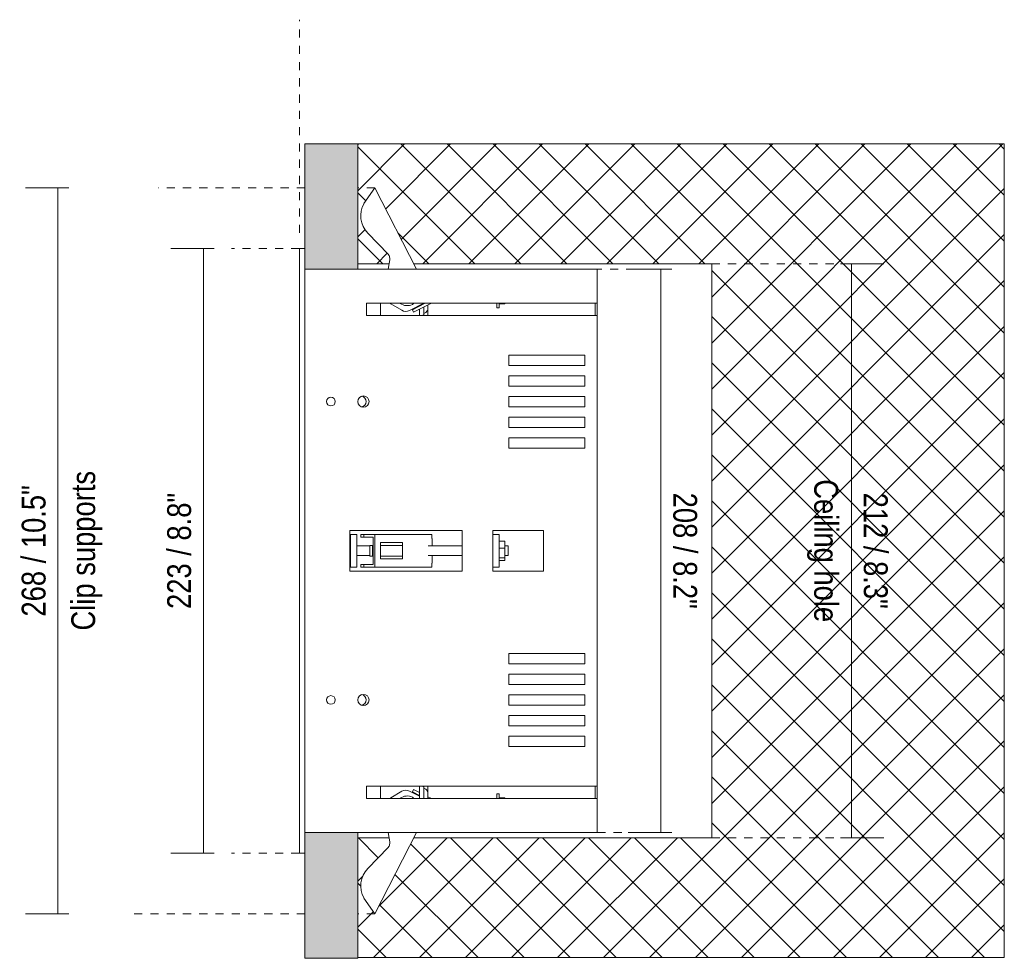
# Model space of a CAD drawing. Header units: millimetres. Extents: x -6729 to -5133, y -1232 to 6775.
# Tile 8 of 8: x -6340 to -5977, y 6429 to 6775. Entities that reach past the tile are written whole.
import ezdxf

# ---------------------------------------------------------------- set-up
doc = ezdxf.new("R2010")
doc.units = ezdxf.units.MM
doc.linetypes.add('Dash', pattern=[6, 3, -3])
doc.layers.add('A-ANNO-DIMS', color=7, linetype='Continuous', lineweight=9, true_color=0x5b5b5b)
for name, color, linetype, lineweight in [('A-ANNO-DIMS-4', 7, 'Continuous', 9), ('A-DETL-GENF', 7, 'Continuous', 9), ('E-LITE-EQPM', 7, 'Continuous', 20)]:
    doc.layers.add(name, color=color, linetype=linetype, lineweight=lineweight)
doc.styles.add('Arial Narrow', font='ARIALN.TTF', dxfattribs={"height": 8.8})
doc.dimstyles.new('FARO_-_2_2mm_Arial_Narrow_mm_Inch_Left', dxfattribs={"dimscale": 304.8, "dimtxt": 9.006193, "dimasz": 0, "dimexe": 0.03937, "dimexo": 0.0625, "dimgap": 0.006562, "dimtad": 1, "dimdec": 0, "dimzin": 0, "dimdsep": 46, "dimtxsty": 'Arial Narrow', "dimblk1": 'NONE', "dimblk2": 'NONE', "dimsah": 1, "dimcen": 0.09, "dimadec": 0, "dimazin": 0, "dimtfac": 1, "dimtdec": 4, "dimtix": 1, "dimtmove": 0, "dimatfit": 3, "dimfxl": 0.013123, "dimfxlon": 1, "dimtvp": 1, "dimtolj": 1, "dimtzin": 0, "dimarcsym": 2})
doc.dimstyles.new('FARO_-_2_2mm_Arial_Narrow_mm_Inch_Right', dxfattribs={"dimscale": 304.8, "dimtxt": 9.006193, "dimasz": 0, "dimexe": 0.03937, "dimexo": 0.0625, "dimgap": 0.006562, "dimtad": 1, "dimdec": 0, "dimzin": 0, "dimdsep": 46, "dimtxsty": 'Arial Narrow', "dimblk1": 'NONE', "dimblk2": 'NONE', "dimsah": 1, "dimcen": 0.09, "dimadec": 0, "dimazin": 0, "dimtfac": 1, "dimtdec": 4, "dimtix": 1, "dimtmove": 0, "dimatfit": 3, "dimfxl": 0.013123, "dimfxlon": 1, "dimtvp": 1, "dimtolj": 1, "dimtzin": 0, "dimarcsym": 2})

# ---------------------------------------------------------------- blocks, each defined once
blk = doc.blocks.new('NANO COLIN-2 - 033008303 MINI-COLIN-1 Grey downlight LED 12_18W 2700K 20_ 1565_2100 lm-643668-Planta_PDF')
at = {"layer": 'E-LITE-EQPM'}
for p, q in [((-3271, 6467.99), (-3271, 6691)), ((-3268.96, 6691), (-3271, 6691)), ((-3268.96, 6683.3), (-3268.96, 6475.7)), ((-3249.46, 6683.3), (-3238.3, 6683.3)), ((-3227.86, 6683.3), (-3162.26, 6683.3)), ((-3162.26, 6683.3), (-3161.16, 6683.3)), ((-3161.16, 6475.7), (-3161.16, 6683.3)), ((-3246.26, 6666.26), (-3246.26, 6670.76)), ((-3246.26, 6670.76), (-3162.26, 6670.76)), ((-3241.12, 6670.76), (-3241.12, 6666.26)), ((-3237.32, 6670.61), (-3233.28, 6668.18)), ((-3230.37, 6668.07), (-3225.1, 6670.76)), ((-3224.68, 6670.75), (-3229.34, 6668.37)), ((-3228.89, 6667.48), (-3222.56, 6670.7)), ((-3225.17, 6670.79), (-3225.17, 6670.56)), ((-3198.19, 6670.75), (-3198.19, 6669.1)), ((-3197.39, 6669.1), (-3197.39, 6670.75)), ((-3195.27, 6670.6), (-3197.39, 6670.6)), ((-3195.27, 6670.76), (-3195.27, 6670.6)), ((-3162.26, 6670.76), (-3161.2, 6670.76)), ((-3161.96, 6666.26), (-3161.96, 6670.76)), ((-3161.2, 6670.76), (-3161.2, 6666.26)), ((-3229.34, 6668.37), (-3228.89, 6667.48)), ((-3226.67, 6669.73), (-3226.67, 6669.96)), ((-3226.67, 6666.26), (-3226.67, 6668.61)), ((-3225.17, 6669.4), (-3225.17, 6666.97)), ((-3225.17, 6666.97), (-3225.17, 6666.47)), ((-3223.67, 6668.62), (-3223.67, 6670.18)), ((-3223.67, 6666.26), (-3223.67, 6668.62)), ((-3198.19, 6669.1), (-3197.39, 6669.1)), ((-3162.26, 6666.26), (-3246.26, 6666.26)), ((-3225.17, 6666.47), (-3225.51, 6666.28)), ((-3161.2, 6666.26), (-3162.26, 6666.26)), ((-3193.76, 6647.8), (-3193.76, 6651.6)), ((-3193.76, 6651.6), (-3165.76, 6651.6)), ((-3165.76, 6651.6), (-3165.76, 6647.8)), ((-3165.76, 6647.8), (-3193.76, 6647.8)), ((-3193.76, 6640.2), (-3193.76, 6644)), ((-3193.76, 6644), (-3165.76, 6644)), ((-3165.76, 6644), (-3165.76, 6640.2)), ((-3165.76, 6640.2), (-3193.76, 6640.2)), ((-3193.76, 6632.6), (-3193.76, 6636.4)), ((-3193.76, 6636.4), (-3165.76, 6636.4)), ((-3165.76, 6636.4), (-3165.76, 6632.6)), ((-3165.76, 6632.6), (-3193.76, 6632.6)), ((-3193.76, 6625), (-3193.76, 6628.8)), ((-3193.76, 6628.8), (-3165.76, 6628.8)), ((-3165.76, 6628.8), (-3165.76, 6625)), ((-3165.76, 6625), (-3193.76, 6625)), ((-3193.76, 6617.4), (-3193.76, 6621.2)), ((-3193.76, 6621.2), (-3165.76, 6621.2)), ((-3165.76, 6621.2), (-3165.76, 6617.4)), ((-3165.76, 6617.4), (-3193.76, 6617.4)), ((-3252.43, 6587), (-3210.96, 6587)), ((-3252.43, 6572), (-3252.43, 6587)), ((-3210.96, 6587), (-3210.96, 6572)), ((-3199.7, 6572), (-3199.7, 6587)), ((-3199.7, 6587), (-3180.96, 6587)), ((-3180.96, 6587), (-3180.96, 6572)), ((-3252.12, 6585.5), (-3249.8, 6585.5)), ((-3252.12, 6585.5), (-3252.12, 6573.5)), ((-3249.8, 6585.5), (-3249.8, 6573.5)), ((-3248.41, 6585.5), (-3248.38, 6585.5)), ((-3248.41, 6585.5), (-3248.41, 6584.5)), ((-3247.19, 6585.5), (-3248.41, 6585.5)), ((-3248.41, 6584.5), (-3248.38, 6584.5)), ((-3247.19, 6584.5), (-3248.41, 6584.5)), ((-3247.19, 6584.5), (-3247.19, 6585.5)), ((-3243.15, 6585.5), (-3247.19, 6585.5)), ((-3243.8, 6584.5), (-3247.19, 6584.5)), ((-3243.8, 6574.5), (-3243.8, 6584.5)), ((-3222.22, 6585.5), (-3243.15, 6585.5)), ((-3243.15, 6585.5), (-3243.15, 6573.5)), ((-3222.22, 6585.5), (-3222.22, 6584)), ((-3222.13, 6584), (-3222.22, 6584)), ((-3222.13, 6584), (-3222.07, 6584)), ((-3222.07, 6584), (-3222.02, 6584)), ((-3222.02, 6581.37), (-3222.02, 6584)), ((-3199.7, 6585.5), (-3197.39, 6585.5)), ((-3199.7, 6585.5), (-3199.7, 6573.5)), ((-3197.39, 6585.5), (-3197.39, 6573.5)), ((-3245.09, 6581.37), (-3249.8, 6581.37)), ((-3245.09, 6581.5), (-3244.03, 6581.5)), ((-3245.09, 6581.5), (-3245.09, 6577.5)), ((-3244.03, 6581.5), (-3243.85, 6581.5)), ((-3244.03, 6581.5), (-3244.03, 6577.5)), ((-3243.85, 6581.5), (-3243.83, 6581.5)), ((-3243.85, 6581.5), (-3243.85, 6577.5)), ((-3241.16, 6576.5), (-3241.16, 6582.5)), ((-3241.16, 6582.5), (-3232.99, 6582.5)), ((-3241.16, 6581.5), (-3233.52, 6581.5)), ((-3233.52, 6581.5), (-3232.99, 6581.5)), ((-3232.99, 6582.5), (-3232.99, 6581.5)), ((-3232.99, 6581.5), (-3232.99, 6577.5)), ((-3210.96, 6581.37), (-3223.53, 6581.37)), ((-3195.27, 6583.1), (-3197.39, 6583.1)), ((-3197.39, 6580.49), (-3195.27, 6580.49)), ((-3195.27, 6583.1), (-3195.27, 6580.49)), ((-3194.04, 6581.37), (-3195.27, 6581.37)), ((-3195.27, 6580.49), (-3195.27, 6576.93)), ((-3194.04, 6581.37), (-3194.04, 6579.54)), ((-3194.04, 6579.54), (-3194.04, 6577.71)), ((-3249.8, 6577.71), (-3245.09, 6577.71)), ((-3244.03, 6577.5), (-3245.09, 6577.5)), ((-3243.85, 6577.5), (-3244.03, 6577.5)), ((-3243.83, 6577.5), (-3243.85, 6577.5)), ((-3233.52, 6577.5), (-3241.16, 6577.5)), ((-3232.99, 6576.5), (-3241.16, 6576.5)), ((-3232.99, 6577.5), (-3233.52, 6577.5)), ((-3232.99, 6577.5), (-3232.99, 6576.5)), ((-3223.53, 6577.71), (-3210.96, 6577.71)), ((-3222.02, 6575), (-3222.02, 6577.71)), ((-3195.27, 6576.93), (-3197.39, 6576.93)), ((-3195.27, 6575.97), (-3197.39, 6575.97)), ((-3195.27, 6577.71), (-3194.04, 6577.71)), ((-3195.27, 6576.93), (-3195.27, 6575.97)), ((-3249.8, 6573.5), (-3252.12, 6573.5)), ((-3248.38, 6574.5), (-3248.41, 6574.5)), ((-3248.41, 6574.5), (-3248.41, 6573.5)), ((-3248.41, 6574.5), (-3247.19, 6574.5)), ((-3248.41, 6573.5), (-3248.38, 6573.5)), ((-3247.19, 6573.5), (-3248.41, 6573.5)), ((-3247.19, 6574.5), (-3243.8, 6574.5)), ((-3247.19, 6573.5), (-3247.19, 6574.5)), ((-3243.15, 6573.5), (-3247.19, 6573.5)), ((-3222.22, 6573.5), (-3243.15, 6573.5)), ((-3222.22, 6575), (-3222.22, 6573.5)), ((-3222.13, 6575), (-3222.22, 6575)), ((-3222.07, 6575), (-3222.13, 6575)), ((-3222.02, 6575), (-3222.07, 6575)), ((-3197.39, 6573.5), (-3199.7, 6573.5)), ((-3210.96, 6572), (-3252.43, 6572)), ((-3180.96, 6572), (-3199.7, 6572)), ((-3193.76, 6537.8), (-3193.76, 6541.6)), ((-3193.76, 6541.6), (-3165.76, 6541.6)), ((-3165.76, 6541.6), (-3165.76, 6537.8)), ((-3165.76, 6537.8), (-3193.76, 6537.8)), ((-3193.76, 6530.2), (-3193.76, 6534)), ((-3193.76, 6534), (-3165.76, 6534)), ((-3165.76, 6534), (-3165.76, 6530.2)), ((-3165.76, 6530.2), (-3193.76, 6530.2)), ((-3193.76, 6522.6), (-3193.76, 6526.4)), ((-3193.76, 6526.4), (-3165.76, 6526.4)), ((-3165.76, 6526.4), (-3165.76, 6522.6)), ((-3165.76, 6522.6), (-3193.76, 6522.6)), ((-3193.76, 6515), (-3193.76, 6518.8)), ((-3193.76, 6518.8), (-3165.76, 6518.8)), ((-3165.76, 6518.8), (-3165.76, 6515)), ((-3165.76, 6515), (-3193.76, 6515)), ((-3193.76, 6507.4), (-3193.76, 6511.2)), ((-3193.76, 6511.2), (-3165.76, 6511.2)), ((-3165.76, 6511.2), (-3165.76, 6507.4)), ((-3165.76, 6507.4), (-3193.76, 6507.4)), ((-3246.26, 6488.23), (-3246.26, 6492.73)), ((-3246.26, 6492.73), (-3162.26, 6492.73)), ((-3241.12, 6492.74), (-3241.12, 6488.23)), ((-3226.67, 6488.23), (-3226.67, 6492.73)), ((-3225.51, 6492.71), (-3225.17, 6492.52)), ((-3225.17, 6492.52), (-3225.17, 6492.02)), ((-3223.67, 6490.37), (-3223.67, 6492.73)), ((-3162.26, 6492.73), (-3161.2, 6492.73)), ((-3161.96, 6488.23), (-3161.96, 6492.73)), ((-3161.2, 6492.73), (-3161.2, 6488.23)), ((-3237.32, 6488.39), (-3233.28, 6490.82)), ((-3230.37, 6490.92), (-3226.67, 6489.03)), ((-3228.89, 6491.51), (-3229.34, 6490.62)), ((-3229.34, 6490.62), (-3226.67, 6489.26)), ((-3226.67, 6490.38), (-3228.89, 6491.51)), ((-3225.17, 6492.02), (-3225.17, 6488.16)), ((-3223.67, 6488.23), (-3223.67, 6490.37)), ((-3222.56, 6488.29), (-3223.67, 6488.85)), ((-3197.39, 6489.9), (-3198.19, 6489.9)), ((-3198.19, 6489.9), (-3198.19, 6488.24)), ((-3197.39, 6488.24), (-3197.39, 6489.9)), ((-3162.26, 6488.23), (-3246.26, 6488.23)), ((-3195.27, 6488.39), (-3197.39, 6488.39)), ((-3195.27, 6488.39), (-3195.27, 6488.23)), ((-3161.2, 6488.23), (-3162.26, 6488.23)), ((-3238.3, 6475.7), (-3249.46, 6475.7)), ((-3162.26, 6475.7), (-3227.86, 6475.7)), ((-3161.16, 6475.7), (-3162.26, 6475.7)), ((-3268.96, 6467.99), (-3271, 6467.99))]:
    blk.add_line(p, q, dxfattribs=at)
for centre, radius, start, end in [((-3240.13, 6687.17), 2.5, 16.8562, 43.4086), ((-3240.13, 6687.17), 2.5, 350.3038, 16.8562), ((-3234.74, 6674.89), 5, 236.2113, 238.9564), ((-3231.27, 6674.13), 4.25, 233.2958, 297), ((-3231.27, 6674.13), 4.25, 297, 306.1689), ((-3223.02, 6671.6), 1, 297, 301.1664), ((-3231.74, 6670.75), 3, 238.9564, 297), ((-3259.37, 6634.5), 1.59, 90, 270), ((-3259.37, 6634.5), 1.59, 270, 90), ((-3247.39, 6634.5), 2.08, 90, 270), ((-3248.48, 6634.5), 2.08, 285.2145, 74.7855), ((-3247.39, 6634.5), 2.08, 270, 90), ((-3259.37, 6524.5), 1.59, 90, 270), ((-3259.37, 6524.5), 1.59, 270, 90), ((-3247.39, 6524.5), 2.08, 90, 270), ((-3248.48, 6524.5), 2.08, 285.2145, 74.7855), ((-3247.39, 6524.5), 2.08, 270, 90), ((-3231.27, 6484.86), 4.25, 63, 126.7042), ((-3231.74, 6488.25), 3, 63, 121.0436), ((-3234.74, 6484.1), 5, 121.0436, 123.7887), ((-3231.27, 6484.86), 4.25, 53.8311, 63), ((-3223.02, 6487.4), 1, 58.8336, 63), ((-3240.13, 6471.82), 2.5, 316.5914, 343.1438), ((-3240.13, 6471.82), 2.5, 343.1438, 9.6962)]:
    blk.add_arc(centre, radius, start, end, dxfattribs=at)
for centre, start_param, end_param in [((-3196.1, 6574.95), 0.371186, 0.374214), ((-3196.1, 6584.04), 2.767379, 2.770407)]:
    blk.add_ellipse(centre, major_axis=(0, 98.86), ratio=0.804583, start_param=start_param, end_param=end_param, dxfattribs=at)
for points in [[(-3224.95, 6667.08), (-3224.74, 6667.18), (-3224.46, 6667.35), (-3224.17, 6667.6), (-3223.99, 6667.8), (-3223.85, 6668), (-3223.71, 6668.28), (-3223.67, 6668.49), (-3223.67, 6668.62)], [(-3223.67, 6490.37), (-3223.67, 6490.51), (-3223.71, 6490.71), (-3223.85, 6490.99), (-3223.99, 6491.19), (-3224.17, 6491.39), (-3224.46, 6491.64), (-3224.74, 6491.81), (-3224.95, 6491.91)]]:
    blk.add_open_spline(points, degree=3, knots=[-1, -1, -1, -1, -0.75, -0.625, -0.5, -0.375, -0.25, 0, 0, 0, 0], dxfattribs=at)
for points in [[(-3225.58, 6666.24), (-3225.5, 6666.29), (-3225.35, 6666.37), (-3225.2, 6666.45), (-3225.17, 6666.47), (-3225.17, 6666.47)], [(-3225.17, 6492.52), (-3225.17, 6492.52), (-3225.2, 6492.54), (-3225.35, 6492.62), (-3225.5, 6492.7), (-3225.58, 6492.75)]]:
    blk.add_open_spline(points, degree=3, dxfattribs=at)
blk = doc.blocks.new('DIMBLOCK9-Planta_PDF')
at = {"layer": 'A-ANNO-DIMS-4', "color": 251, "true_color": 0x5b5b5b, "transparency": 16777216}
for p, q in [((-6321.79, 6713.3), (-6337.79, 6713.3)), ((-6325.79, 6713.3), (-6325.79, 6445.69)), ((-6325.79, 6713.3), (-6321.79, 6713.3)), ((-6321.79, 6445.69), (-6337.79, 6445.69)), ((-6325.79, 6445.69), (-6321.79, 6445.69))]:
    blk.add_line(p, q, dxfattribs=at)
at = {"layer": 'A-ANNO-DIMS-4', "color": 0, "transparency": 16777216, "char_height": 8.8, "attachment_point": 1, "rotation": 90, "line_spacing_factor": 0.974696, "style": 'Arial Narrow'}
for s, insert, width in [('Clip supports', (-6320.86, 6550.12), 70.5056), ('268 / 10.5"', (-6339.16, 6555.26), 58.1543)]:
    blk.add_mtext(s, dxfattribs=dict(at, insert=insert, width=width))
blk = doc.blocks.new('_None')
blk = doc.blocks.new('DIMBLOCK10-Planta_PDF')
at = {"layer": 'A-ANNO-DIMS-4', "color": 251, "true_color": 0x5b5b5b, "transparency": 16777216}
for p, q in [((-6103.19, 6683.3), (-6115.44, 6683.3)), ((-6103.44, 6475.7), (-6103.44, 6683.3)), ((-6103.44, 6683.3), (-6099.44, 6683.3)), ((-6103.19, 6475.7), (-6115.44, 6475.7)), ((-6103.44, 6475.7), (-6099.44, 6475.7))]:
    blk.add_line(p, q, dxfattribs=at)
at = {"layer": 'A-ANNO-DIMS-4', "color": 0, "transparency": 16777216, "insert": (-6090.07, 6600.94), "char_height": 8.8, "width": 51.464, "attachment_point": 1, "rotation": 270, "line_spacing_factor": 0.974696, "style": 'Arial Narrow'}
blk.add_mtext('208 / 8.2"', dxfattribs=at)
blk = doc.blocks.new('DIMBLOCK11-Planta_PDF')
at = {"layer": 'A-ANNO-DIMS-4', "color": 251, "true_color": 0x5b5b5b, "transparency": 16777216}
for p, q in [((-6037.16, 6685.3), (-6021.16, 6685.3)), ((-6033.16, 6685.3), (-6037.16, 6685.3)), ((-6033.16, 6473.7), (-6033.16, 6685.3)), ((-6037.16, 6473.7), (-6021.16, 6473.7)), ((-6033.16, 6473.7), (-6037.16, 6473.7))]:
    blk.add_line(p, q, dxfattribs=at)
at = {"layer": 'A-ANNO-DIMS-4', "color": 0, "transparency": 16777216, "char_height": 8.8, "attachment_point": 1, "rotation": 270, "line_spacing_factor": 0.974696, "style": 'Arial Narrow'}
for s, insert, width in [('Ceiling hole', (-6038.08, 6605.87), 63.3007), ('212 / 8.3"', (-6019.79, 6600.94), 51.464)]:
    blk.add_mtext(s, dxfattribs=dict(at, insert=insert, width=width))
blk = doc.blocks.new('DIMBLOCK12-Planta_PDF')
at = {"layer": 'A-ANNO-DIMS-4', "color": 251, "true_color": 0x5b5b5b, "transparency": 16777216}
for p, q in [((-6268.13, 6691), (-6284.13, 6691)), ((-6272.13, 6691), (-6272.13, 6467.99)), ((-6272.13, 6691), (-6268.13, 6691)), ((-6268.13, 6467.99), (-6284.13, 6467.99)), ((-6272.13, 6467.99), (-6268.13, 6467.99))]:
    blk.add_line(p, q, dxfattribs=at)
at = {"layer": 'A-ANNO-DIMS-4', "color": 0, "transparency": 16777216, "insert": (-6285.5, 6558.05), "char_height": 8.8, "width": 51.464, "attachment_point": 1, "rotation": 90, "line_spacing_factor": 0.974696, "style": 'Arial Narrow'}
blk.add_mtext('223 / 8.8"', dxfattribs=at)

msp = doc.modelspace()

# ---------------------------------------------------------------- hatches: boundary and pattern name
at = {"layer": 'A-DETL-GENF', "true_color": 0xf0f0f0}
h = msp.add_hatch(color=7, dxfattribs=at)
h.paths.add_polyline_path([(-6225.7, 6429.26), (-6215.19, 6429.26), (-6215.19, 6475.7), (-6234.69, 6475.7), (-6234.69, 6429.26)])
h.paths.add_polyline_path([(-6234.69, 6683.3), (-6215.19, 6683.3), (-6215.19, 6729.5), (-6234.69, 6729.5)])
at = {"layer": 'A-DETL-GENF', "true_color": 0xaaaaaa}
h = msp.add_hatch(dxfattribs=at)
h.set_pattern_fill('FP_1', color=253, style=0, pattern_type=2)
h.set_pattern_definition([(45, (-2965.726, 0), (-8.485281, 8.485281), []), (135, (-2965.726, 0), (-8.485281, -8.485281), [])])
h.paths.add_polyline_path([(-6215.19, 6429.5), (-5976.79, 6429.5), (-5976.79, 6729.5), (-6215.19, 6729.5), (-6215.19, 6685.3), (-6203.66, 6685.3), (-6203.39, 6686.75), (-6203.39, 6687.5), (-6203.47, 6687.9), (-6203.7, 6688.43), (-6204.04, 6688.89), (-6211.48, 6696.64), (-6212.72, 6698.18), (-6213.59, 6699.95), (-6214.06, 6701.86), (-6214.06, 6704.04), (-6213.72, 6705.77), (-6212.92, 6707.58), (-6208.87, 6713.3), (-6194.6, 6685.3), (-6084.69, 6685.3), (-6084.69, 6473.7), (-6194.6, 6473.7), (-6208.87, 6445.69), (-6212.92, 6451.41), (-6213.72, 6453.22), (-6214.1, 6455.15), (-6214.06, 6457.13), (-6213.59, 6459.05), (-6212.72, 6460.82), (-6211.48, 6462.35), (-6204.02, 6470.13), (-6203.7, 6470.57), (-6203.47, 6471.1), (-6203.36, 6471.66), (-6203.39, 6472.24), (-6203.7, 6473.7), (-6215.19, 6473.7), (-6215.19, 6435.24)])

# ---------------------------------------------------------------- linework, layer by layer
at = {"layer": 'A-ANNO-DIMS', "color": 254, "linetype": 'Dash', "true_color": 0xd2d2d2}
for p, q in [((-6236.73, 6696.72), (-6236.73, 6775.32)), ((-6234.69, 6713.3), (-6288.87, 6713.3)), ((-6208.87, 6713.3), (-6215.19, 6713.3)), ((-6236.73, 6691), (-6261.73, 6691)), ((-6084.69, 6685.3), (-6034.69, 6685.3)), ((-6128.19, 6683.3), (-6103.19, 6683.3)), ((-6126.89, 6475.7), (-6101.89, 6475.7)), ((-6084.69, 6473.7), (-6034.69, 6473.7)), ((-6236.73, 6467.99), (-6261.73, 6467.99)), ((-6234.69, 6445.69), (-6298.87, 6445.69)), ((-6208.87, 6445.69), (-6215.19, 6445.69))]:
    msp.add_line(p, q, dxfattribs=at)
at = {"layer": 'A-ANNO-DIMS', "color": 9, "true_color": 0xc8c8c8}
for p, q in [((-5976.79, 6729.5), (-6215.19, 6729.5)), ((-5976.79, 6429.5), (-5976.79, 6729.5)), ((-6215.19, 6429.5), (-5976.79, 6429.5))]:
    msp.add_line(p, q, dxfattribs=at)
at = {"layer": 'E-LITE-EQPM'}
for p, q in [((-6215.19, 6729.5), (-6234.69, 6729.5)), ((-6234.69, 6729.5), (-6234.69, 6683.3)), ((-6215.19, 6683.3), (-6215.19, 6729.5)), ((-6208.87, 6713.3), (-6212.92, 6707.58)), ((-6193.58, 6683.3), (-6208.87, 6713.3)), ((-6211.48, 6696.64), (-6204.04, 6688.89)), ((-6203.39, 6686.75), (-6204.02, 6683.3)), ((-6234.69, 6683.3), (-6215.19, 6683.3)), ((-6204.02, 6683.3), (-6193.58, 6683.3)), ((-6234.69, 6475.7), (-6234.69, 6429.26)), ((-6215.19, 6475.7), (-6234.69, 6475.7)), ((-6215.19, 6429.26), (-6215.19, 6475.7)), ((-6208.87, 6445.69), (-6193.58, 6475.7)), ((-6193.58, 6475.7), (-6204.02, 6475.7)), ((-6204.02, 6475.7), (-6203.39, 6472.24)), ((-6204.04, 6470.1), (-6211.48, 6462.35)), ((-6212.92, 6451.41), (-6208.87, 6445.69)), ((-6234.69, 6429.26), (-6215.19, 6429.26))]:
    msp.add_line(p, q, dxfattribs=at)
at = {"layer": 'E-LITE-EQPM', "color": 253, "true_color": 0xaaaaaa}
for p, q in [((-6215.19, 6685.3), (-6203.66, 6685.3)), ((-6194.6, 6685.3), (-6084.69, 6685.3)), ((-6084.69, 6685.3), (-6084.69, 6473.7)), ((-6203.66, 6473.7), (-6215.19, 6473.7)), ((-6084.69, 6473.7), (-6194.6, 6473.7))]:
    msp.add_line(p, q, dxfattribs=at)
at = {"layer": 'E-LITE-EQPM'}
for centre, radius, start, end in [((-6205.1, 6703.04), 9.04, 149.8377, 225.113), ((-6205.86, 6687.17), 2.5, 350.3038, 43.4086), ((-6205.86, 6471.82), 2.5, 316.5914, 9.6962), ((-6205.1, 6455.95), 9.04, 134.887, 210.1623)]:
    msp.add_arc(centre, radius, start, end, dxfattribs=at)

# ---------------------------------------------------------------- block references
msp.add_blockref('NANO COLIN-2 - 033008303 MINI-COLIN-1 Grey downlight LED 12_18W 2700K 20_ 1565_2100 lm-643668-Planta_PDF', (-2965.73, 0), dxfattribs=at)

# ---------------------------------------------------------------- dimensions: what is measured, and where the dimension line sits
at = {"layer": 'A-ANNO-DIMS'}
for base, p1, p2, text, dimstyle, override, picture, middle in [((-6325.79, 6445.69), (-6321.79, 6713.3), (-6321.79, 6445.69), '<>\\XClip supports', 'FARO_-_2_2mm_Arial_Narrow_mm_Inch_Left', {"dimpost": '<>', "dimfxl": 267.614919}, 'DIMBLOCK9-Planta_PDF', (-6325.79, 6579.5)), ((-6033.16, 6685.3), (-6037.16, 6473.7), (-6037.16, 6685.3), '<>\\XCeiling hole', 'FARO_-_2_2mm_Arial_Narrow_mm_Inch_Right', {"dimtad": 4, "dimpost": '<>', "dimfxl": 211.6}, 'DIMBLOCK11-Planta_PDF', (-6033.16, 6579.5))]:
    dim = msp.add_linear_dim(base=base, p1=p1, p2=p2, angle=90, text=text, dimstyle=dimstyle, override=override, dxfattribs=at)
    dim.commit()
    dim.dimension.update_dxf_attribs({"geometry": picture, "text_midpoint": middle})
for base, p1, p2, dimstyle, override, picture, middle in [((-6272.13, 6467.99), (-6268.13, 6691), (-6268.13, 6467.99), 'FARO_-_2_2mm_Arial_Narrow_mm_Inch_Left', {"dimpost": '<>', "dimfxl": 223.001976}, 'DIMBLOCK12-Planta_PDF', (-6279.83, 6579.49)), ((-6103.44, 6683.3), (-6099.44, 6475.7), (-6099.44, 6683.3), 'FARO_-_2_2mm_Arial_Narrow_mm_Inch_Right', {"dimtad": 4, "dimpost": '<>', "dimfxl": 207.6}, 'DIMBLOCK10-Planta_PDF', (-6095.75, 6579.5))]:
    dim = msp.add_linear_dim(base=base, p1=p1, p2=p2, angle=90, dimstyle=dimstyle, override=override, dxfattribs=at)
    dim.commit()
    dim.dimension.update_dxf_attribs({"geometry": picture, "text_midpoint": middle})

doc.saveas('drawing.dxf')
